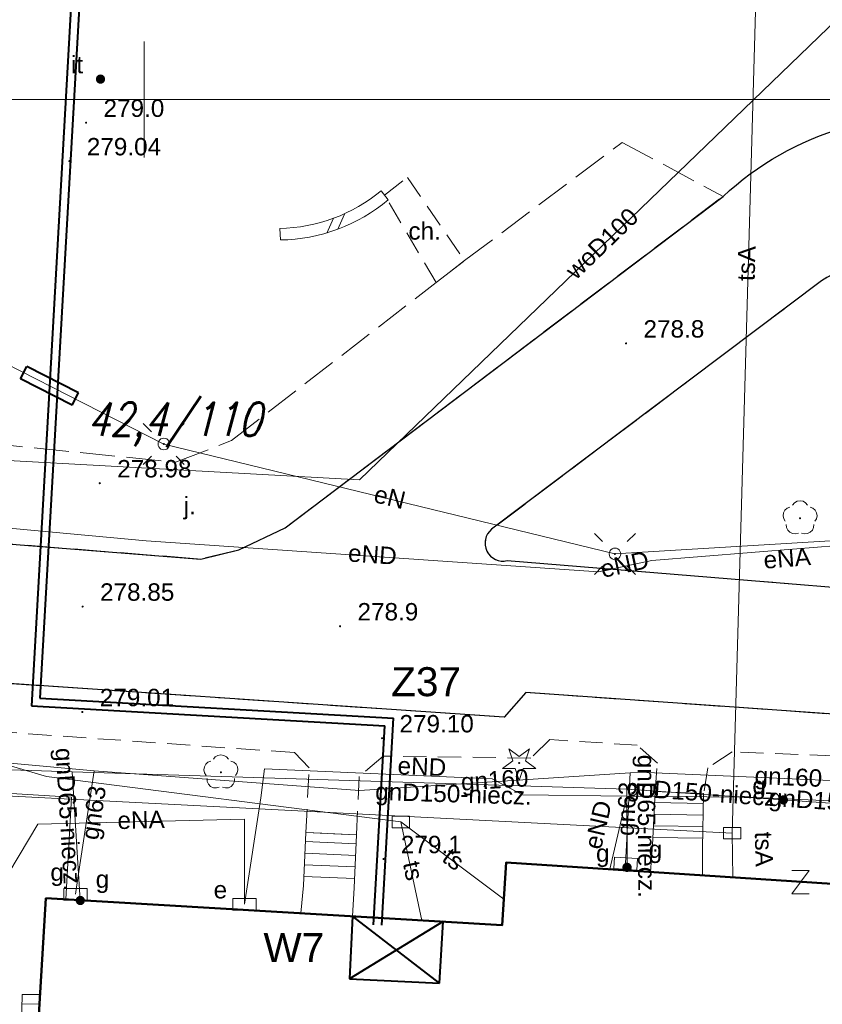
# Model space of a CAD drawing. Extents: x 0 to 6568752, y 0 to 5584302.
# Tile 26 of 58: x 6568545 to 6568579, y 5583961 to 5584003. Entities that reach past the tile are written whole.
import ezdxf
from ezdxf.enums import TextEntityAlignment as Align

# ---------------------------------------------------------------- set-up
doc = ezdxf.new("R2010")
doc.units = 0
doc.header["$PDSIZE"] = 0.75
for name, pattern in [('GAK', [3.5, 2, -0.7, 0.1, -0.7]), ('PRZER2-1', [1.5, 1, -0.5]), ('PRZER3-1', [2, 1.5, -0.5])]:
    doc.linetypes.add(name, pattern=pattern)
doc.layers.get('0').update_dxf_attribs({"linetype": 'CONTINUOUS'})
doc.layers.get('Defpoints').update_dxf_attribs({"linetype": 'CONTINUOUS'})
for name, color, linetype, lineweight in [('alarm', 51, 'CONTINUOUS', 50), ('EGBS', 7, 'CONTINUOUS', 18), ('EGBU', 7, 'CONTINUOUS', 50), ('GEPPHC', 7, 'CONTINUOUS', 18), ('OTDN', 7, 'CONTINUOUS', 18), ('OTKC', 7, 'CONTINUOUS', 18), ('OTKC_O', 7, 'CONTINUOUS', 18), ('OTKJ', 7, 'CONTINUOUS', 18), ('OTKJ_O', 7, 'CONTINUOUS', 18), ('OTKK', 7, 'CONTINUOUS', 25), ('OTRN', 7, 'CONTINUOUS', 13), ('OTRN_O', 7, 'CONTINUOUS', 13), ('OTRS', 7, 'CONTINUOUS', 13), ('OTRS_O', 7, 'CONTINUOUS', 13), ('OTZI', 7, 'CONTINUOUS', 18), ('OTZI_O', 7, 'CONTINUOUS', 18), ('ramka sekcji', 7, 'CONTINUOUS', 18), ('siec', 7, 'GAK', 70), ('SUEO', 7, 'CONTINUOUS', 18), ('SUPK', 7, 'CONTINUOUS', 18)]:
    doc.layers.add(name, color=color, linetype=linetype, lineweight=lineweight)
for name, color, linetype, lineweight, true_color in [('OTZG', 7, 'CONTINUOUS', 18, 0x008000), ('OTZL', 7, 'CONTINUOUS', 18, 0x008000), ('SUEP', 1, 'CONTINUOUS', 18, 0xff0000), ('SUEP_O', 1, 'CONTINUOUS', 18, 0xff0000), ('SUES', 1, 'CONTINUOUS', 18, 0xff0000), ('SUES_O', 1, 'CONTINUOUS', 18, 0xff0000), ('SUGP', 7, 'CONTINUOUS', 18, 0xbfbf00), ('SUGP_O', 7, 'CONTINUOUS', 18, 0xbfbf00), ('SUGS', 7, 'CONTINUOUS', 18, 0xbfbf00), ('SUGS_O', 7, 'CONTINUOUS', 18, 0xbfbf00), ('SUGU', 7, 'CONTINUOUS', 18, 0xbfbf00), ('SUGU_O', 7, 'CONTINUOUS', 18, 0xbfbf00), ('SUGW', 7, 'CONTINUOUS', 18, 0xbfbf00), ('SUGW_O', 7, 'CONTINUOUS', 18, 0xbfbf00), ('SUTP', 7, 'CONTINUOUS', 18, 0xff9100), ('SUTP_O', 7, 'CONTINUOUS', 18, 0xff9100), ('SUWP', 5, 'CONTINUOUS', 18, 0x0000ff), ('SUWP_O', 5, 'CONTINUOUS', 18, 0x0000ff)]:
    doc.layers.add(name, color=color, linetype=linetype, lineweight=lineweight, true_color=true_color)
doc.styles.add('Arial', font='arial.ttf')
doc.styles.add('GEO-INFO', font='arial.ttf')
doc.styles.add('UZBROJENIE', font='SIMPLEX.shx', dxfattribs={"width": 0.8, "oblique": 15.00003, "height": 0.9})
doc.dimstyles.get("Standard").update_dxf_attribs({"dimtxt": 0.18, "dimasz": 0.18, "dimexe": 0.18, "dimexo": 0.0625, "dimgap": 0.09, "dimtad": 0, "dimtih": 1, "dimtoh": 1, "dimdec": 4, "dimzin": 0, "dimdsep": 46, "dimtxsty": 'Standard', "dimcen": 0.09, "dimadec": 0, "dimazin": 0, "dimtfac": 1, "dimtdec": 4, "dimtofl": 0, "dimtmove": 0, "dimatfit": 3, "dimfxl": 0, "dimtolj": 1, "dimtzin": 0, "dimarcsym": 0})

# ---------------------------------------------------------------- blocks, each defined once
blk = doc.blocks.new('D_GSPRDL1')
blk.add_hatch(color=0).paths.add_polyline_path([(0, -0.045), (0.013906, -0.042798), (0.02645, -0.036406), (0.036406, -0.02645), (0.042798, -0.013906), (0.045, 0), (0.042798, 0.013906), (0.036406, 0.02645), (0.02645, 0.036406), (0.013906, 0.042798), (0, 0.045), (-0.013906, 0.042798), (-0.02645, 0.036406), (-0.036406, 0.02645), (-0.042798, 0.013906), (-0.045, 0), (-0.042798, -0.013906), (-0.036406, -0.02645), (-0.02645, -0.036406), (-0.013906, -0.042798)])
at = {"color": 0}
for points in [[(-0.635969, -0.134326), (-0.70458, -0.024001), (-0.731429, 0.103115), (-0.713292, 0.231763), (-0.652348, 0.346501), (-0.55591, 0.433559), (-0.435555, 0.482485)], [(-0.324277, 0.563333), (-0.240553, 0.662679), (-0.127956, 0.727494), (0, 0.75), (0.127956, 0.727494), (0.240553, 0.662679), (0.324277, 0.563333)], [(0.435555, 0.482485), (0.55591, 0.433559), (0.652348, 0.346501), (0.713292, 0.231763), (0.731429, 0.103115), (0.70458, -0.024001), (0.635969, -0.134326)], [(-0.068773, -0.646351), (-0.194901, -0.677512), (-0.324092, -0.663766), (-0.440839, -0.606763), (-0.531129, -0.513345), (-0.584125, -0.394725), (-0.593465, -0.265141)], [(0.593465, -0.265141), (0.584125, -0.394725), (0.531129, -0.513345), (0.440839, -0.606763), (0.324092, -0.663766), (0.194901, -0.677512), (0.068773, -0.646351)]]:
    blk.add_lwpolyline(points, dxfattribs=at)
blk = doc.blocks.new('D_GSPRDI1')
blk.add_hatch(color=0).paths.add_polyline_path([(0, -0.045), (0.013906, -0.042798), (0.02645, -0.036406), (0.036406, -0.02645), (0.042798, -0.013906), (0.045, 0), (0.042798, 0.013906), (0.036406, 0.02645), (0.02645, 0.036406), (0.013906, 0.042798), (0, 0.045), (-0.013906, 0.042798), (-0.02645, 0.036406), (-0.036406, 0.02645), (-0.042798, 0.013906), (-0.045, 0), (-0.042798, -0.013906), (-0.036406, -0.02645), (-0.02645, -0.036406), (-0.013906, -0.042798)])
at = {"color": 0}
blk.add_lwpolyline([(0.272471, 0.088531), (0.713338, -0.231778), (0.168396, -0.231778), (0, -0.750048), (-0.168396, -0.231778), (-0.713338, -0.231778), (-0.272471, 0.088531), (-0.440867, 0.606801), (0, 0.286493), (0.440867, 0.606801)], close=True, dxfattribs=at)
blk = doc.blocks.new('D_GSPWPN1')
blk.add_hatch(color=0).paths.add_polyline_path([(-0.045, 0), (-0.043467, -0.011647), (-0.038971, -0.0225), (-0.03182, -0.03182), (-0.0225, -0.038971), (-0.011647, -0.043467), (0, -0.045), (0.011647, -0.043467), (0.0225, -0.038971), (0.03182, -0.03182), (0.038971, -0.0225), (0.043467, -0.011647), (0.045, 0), (0.043467, 0.011647), (0.038971, 0.0225), (0.03182, 0.03182), (0.0225, 0.038971), (0.011647, 0.043467), (0, 0.045), (-0.011647, 0.043467), (-0.0225, 0.038971), (-0.03182, 0.03182), (-0.038971, 0.0225), (-0.043467, 0.011647)])
blk = doc.blocks.new('D_GSPWPS1')
blk.add_hatch(color=0).paths.add_polyline_path([(-0.045, 0), (-0.043467, -0.011647), (-0.038971, -0.0225), (-0.03182, -0.03182), (-0.0225, -0.038971), (-0.011647, -0.043467), (0, -0.045), (0.011647, -0.043467), (0.0225, -0.038971), (0.03182, -0.03182), (0.038971, -0.0225), (0.043467, -0.011647), (0.045, 0), (0.043467, 0.011647), (0.038971, 0.0225), (0.03182, 0.03182), (0.0225, 0.038971), (0.011647, 0.043467), (0, 0.045), (-0.011647, 0.043467), (-0.0225, 0.038971), (-0.03182, 0.03182), (-0.038971, 0.0225), (-0.043467, 0.011647)])
blk = doc.blocks.new('D_GSPTZI1')
blk.add_hatch(color=0).paths.add_polyline_path([(-0.2, 0), (-0.193185, -0.051764), (-0.173205, -0.1), (-0.141421, -0.141421), (-0.1, -0.173205), (-0.051764, -0.193185), (0, -0.2), (0.051764, -0.193185), (0.1, -0.173205), (0.141421, -0.141421), (0.173205, -0.1), (0.193185, -0.051764), (0.2, 0), (0.193185, 0.051764), (0.173205, 0.1), (0.141421, 0.141421), (0.1, 0.173205), (0.051764, 0.193185), (0, 0.2), (-0.051764, 0.193185), (-0.1, 0.173205), (-0.141421, 0.141421), (-0.173205, 0.1), (-0.193185, 0.051764)])
blk = doc.blocks.new('D_GUPIKP1_3')
at = {"color": 0}
blk.add_lwpolyline([(0.375, -0.25), (-0.375, -0.25), (-0.375, 0.25), (0.375, 0.25)], close=True, dxfattribs=at)
blk = doc.blocks.new('D_GUPESE1')
at = {"color": 0}
blk.add_lwpolyline([(-0.5, -0.25), (-0.5, 0.25), (0.5, 0.25), (0.5, -0.25)], close=True, dxfattribs=at)
blk = doc.blocks.new('D_GUPGSG1')
at = {"color": 0}
blk.add_lwpolyline([(-0.5, -0.25), (-0.5, 0.25), (0.5, 0.25), (0.5, -0.25)], close=True, dxfattribs=at)
blk = doc.blocks.new('D_GUPGZA1')
blk.add_hatch(color=0).paths.add_polyline_path([(-0.2, 0), (-0.193185, -0.051764), (-0.173205, -0.1), (-0.141421, -0.141421), (-0.1, -0.173205), (-0.051764, -0.193185), (0, -0.2), (0.051764, -0.193185), (0.1, -0.173205), (0.141421, -0.141421), (0.173205, -0.1), (0.193185, -0.051764), (0.2, 0), (0.193185, 0.051764), (0.173205, 0.1), (0.141421, 0.141421), (0.1, 0.173205), (0.051764, 0.193185), (0, 0.2), (-0.051764, 0.193185), (-0.1, 0.173205), (-0.141421, 0.141421), (-0.173205, 0.1), (-0.193185, 0.051764)])
blk = doc.blocks.new('D_GUPGUT1')
blk.add_hatch(color=0).paths.add_polyline_path([(-0.2, 0), (-0.193185, -0.051764), (-0.173205, -0.1), (-0.141421, -0.141421), (-0.1, -0.173205), (-0.051764, -0.193185), (0, -0.2), (0.051764, -0.193185), (0.1, -0.173205), (0.141421, -0.141421), (0.173205, -0.1), (0.193185, -0.051764), (0.2, 0), (0.193185, 0.051764), (0.173205, 0.1), (0.141421, 0.141421), (0.1, 0.173205), (0.051764, 0.193185), (0, 0.2), (-0.051764, 0.193185), (-0.1, 0.173205), (-0.141421, 0.141421), (-0.173205, 0.1), (-0.193185, 0.051764)])
blk = doc.blocks.new('D_GEPPHC1')
at = {"color": 0}
blk.add_lwpolyline([(-0.375, 0.5), (0.375, 0.5), (-0.375, -0.5), (0.375, -0.5)], dxfattribs=at)
blk = doc.blocks.new('D_ODTN_1')
at = {"color": 0}
for points in [[(-0.5, -0.25), (0, 0.25)], [(0, -0.25), (0.5, 0.25)]]:
    blk.add_lwpolyline(points, dxfattribs=at)
blk = doc.blocks.new('D_GSLDSO2')
at = {"color": 0}
blk.add_lwpolyline([(0, 0.25), (0, -0.25)], dxfattribs=at)
blk = doc.blocks.new('D_GUPELA2')
blk.add_hatch(color=0).paths.add_polyline_path([(-0.001087, 0.044987), (0.011881, 0.043403), (0.021281, 0.03965), (0.030065, 0.033482), (0.038133, 0.023893), (0.043117, 0.012881), (0.044986, 0.001113), (0.044323, -0.007777), (0.040557, -0.019497), (0.033417, -0.030138), (0.024849, -0.037517), (0.013788, -0.042836), (0.002013, -0.044955), (-0.00982, -0.043916), (-0.020466, -0.040077), (-0.029541, -0.033946), (-0.036867, -0.025804), (-0.04187, -0.01649), (-0.04461, -0.005909), (-0.044532, 0.006476), (-0.041285, 0.017903), (-0.034764, 0.028574), (-0.024479, 0.03776), (-0.013449, 0.042943)])
at = {"color": 0}
for points in [[(-0.883883, 0.883883), (-0.53033, 0.53033)], [(0.883883, 0.883883), (0.53033, 0.53033)], [(-0.883883, -0.883883), (-0.53033, -0.53033)], [(0.883883, -0.883883), (0.53033, -0.53033)]]:
    blk.add_lwpolyline(points, dxfattribs=at)
blk = doc.blocks.new('D_GUPELA1')
at = {"color": 0}
blk.add_lwpolyline([(0, 0.25), (0.064705, 0.241481), (0.125, 0.216506), (0.176777, 0.176777), (0.216506, 0.125), (0.241481, 0.064705), (0.25, 0), (0.241481, -0.064705), (0.216506, -0.125), (0.176777, -0.176777), (0.125, -0.216506), (0.064705, -0.241481), (0, -0.25), (-0.064705, -0.241481), (-0.125, -0.216506), (-0.176777, -0.176777), (-0.216506, -0.125), (-0.241481, -0.064705), (-0.25, 0), (-0.241481, 0.064705), (-0.216506, 0.125), (-0.176777, 0.176777), (-0.125, 0.216506), (-0.064705, 0.241481)], close=True, dxfattribs=at)
blk = doc.blocks.new('*D45')
at = {"layer": 'Defpoints', "color": 0, "lineweight": 40}
for p in [(6568647.5, 5584150), (6568650, 5584150), (0, 0)]:
    blk.add_point(p, dxfattribs=at)
at = {"layer": 'ramka sekcji', "color": 0, "lineweight": -2}
blk.add_line((6568649.938, 5584150), (6568647.5, 5584150), dxfattribs=at)
at = {"layer": 'ramka sekcji', "color": 0, "insert": (6568644.106, 5584150), "char_height": 0.75, "attachment_point": 5, "style": 'GEO-INFO'}
blk.add_mtext('\\A1;5584150.0000', dxfattribs=at)
blk = doc.blocks.new('*D46')
at = {"layer": 'Defpoints', "color": 0, "lineweight": 40}
for p in [(6568650, 5584152.5), (6568650, 5584150), (0, 0)]:
    blk.add_point(p, dxfattribs=at)
at = {"layer": 'ramka sekcji', "color": 0, "lineweight": -2}
blk.add_line((6568650, 5584150.062), (6568650, 5584152.5), dxfattribs=at)
at = {"layer": 'ramka sekcji', "color": 0, "insert": (6568650, 5584155.896), "char_height": 0.75, "attachment_point": 5, "rotation": 90, "style": 'GEO-INFO'}
blk.add_mtext('\\A1;6568650.0000', dxfattribs=at)

msp = doc.modelspace()

# ---------------------------------------------------------------- linework, layer by layer
at = {"layer": 'EGBS', "color": 0, "linetype": 'Continuous', "lineweight": 18, "elevation": 10.18}
for points in [[(6568572.03, 5583970.15), (6568574.12, 5583970.06), (6568574.08, 5583967.71), (6568574.06863, 5583966.53706), (6568571.83905, 5583966.68281), (6568571.92, 5583967.84)], [(6568559.16, 5583968.28), (6568556.97, 5583968.39), (6568556.87, 5583966.09), (6568556.75822, 5583964.90199), (6568558.97909, 5583964.77102), (6568559.06, 5583965.99)], [(6568545.51892, 5583961.38866), (6568544.74, 5583961.39), (6568544.71, 5583960.1), (6568545.43808, 5583960.04889)]]:
    msp.add_lwpolyline(points, close=True, dxfattribs=at)
for points in [[(6568574.11276, 5583969.63489), (6568572.00718, 5583969.67073)], [(6568574.10425, 5583969.13496), (6568571.98338, 5583969.17106)], [(6568574.09575, 5583968.63504), (6568571.95959, 5583968.6714)], [(6568574.08724, 5583968.13511), (6568571.9358, 5583968.17173)], [(6568556.95258, 5583967.98929), (6568559.14315, 5583967.89405)], [(6568556.93086, 5583967.48976), (6568559.12133, 5583967.39453)], [(6568556.90914, 5583966.99024), (6568559.09952, 5583966.895)], [(6568556.88742, 5583966.49071), (6568559.07771, 5583966.39548)], [(6568544.73081, 5583960.99493), (6568545.49409, 5583960.97718)]]:
    msp.add_lwpolyline(points, dxfattribs=at)
at = {"layer": 'EGBU', "color": 0, "linetype": 'Continuous', "lineweight": 50, "elevation": 10.18}
msp.add_lwpolyline([(6568545.09, 5583954.28), (6568545.77, 5583965.55), (6568565.44, 5583964.39), (6568565.61, 5583967.09), (6568582.7404, 5583965.97019), (6568581.98601, 5583954.66959), (6568564.8, 5583955.73), (6568564.58, 5583952.93)], close=True, dxfattribs=at)
at = {"layer": 'OTDN', "color": 0, "linetype": 'Continuous', "lineweight": 18, "elevation": 10.18}
for points in [[(6568555.84662, 5583994.43964, 0.17296196), (6568560.21662, 5583996.06742)], [(6568555.87338, 5583993.94036, 0.17190357), (6568560.52338, 5583995.67258)]]:
    msp.add_lwpolyline(points, format="xyb", dxfattribs=at)
at = {"layer": 'OTKC', "color": 0, "linetype": 'PRZER2-1', "lineweight": 18, "elevation": 10.18}
msp.add_lwpolyline([(6568562.59, 5583992.1), (6568560.37, 5583995.87), (6568561.35, 5583996.64), (6568563.82, 5583993.05)], close=True, dxfattribs=at)
msp.add_lwpolyline([(6568539.74, 5583975.11), (6568565.52, 5583973.36), (6568566.46, 5583974.42), (6568582.79, 5583973.27, 0.15614817)], format="xyb", dxfattribs=at)
msp.add_lwpolyline([(6568582.7, 5583971.58), (6568575.35, 5583971.86), (6568574.3, 5583971.17), (6568574.12, 5583970.06), (6568572.03, 5583970.15), (6568572.13, 5583971.37), (6568571.26, 5583972.15), (6568567.49, 5583972.39), (6568566.67, 5583971.59), (6568560.31, 5583971.68), (6568559.27, 5583970.8), (6568559.16, 5583968.28), (6568556.97, 5583968.39), (6568557.12, 5583971.17), (6568556.48, 5583971.83), (6568538.37, 5583973.11)], dxfattribs=at)
at = {"layer": 'OTKJ', "color": 0, "linetype": 'PRZER3-1', "lineweight": 18, "elevation": 10.18}
msp.add_lwpolyline([(6568532.48, 5584011.91), (6568531.66, 5584000.1), (6568531.44, 5583997.75), (6568531.1, 5583992.81), (6568531, 5583990.93), (6568530.88, 5583989.12), (6568529.32, 5583987.65), (6568528.98, 5583984.6), (6568529.21, 5583983.55), (6568529.66, 5583982.77), (6568530.51, 5583982.19), (6568531.53, 5583981.88), (6568532.87, 5583981.73), (6568552.45, 5583980.18), (6568554.09, 5583980.58), (6568556.08, 5583981.52), (6568574.96, 5583995.82, -0.11542334), (6568580.2, 5583998.8, -0.08151273)], format="xyb", dxfattribs=at)
for points in [[(6568535.31, 5583985.99), (6568551.36, 5583984.35), (6568553.77, 5583985.29), (6568562.59, 5583992.1), (6568563.82, 5583993.05), (6568570.61, 5583998.15), (6568574.96, 5583995.82), (6568556.08, 5583981.52), (6568554.09, 5583980.58), (6568552.45, 5583980.18), (6568532.87, 5583981.73)], [(6568582.79, 5583973.27), (6568566.46, 5583974.42), (6568565.52, 5583973.36), (6568539.74, 5583975.11), (6568538.95, 5583976.58), (6568532.22, 5583977.15), (6568531.33, 5583977.16), (6568530.58, 5583977.07), (6568529.81, 5583976.83), (6568529.05, 5583976.36), (6568528.49, 5583975.64), (6568528.27, 5583974.77), (6568527.46, 5583964.52), (6568527.66, 5583963.33), (6568528.18, 5583962.38), (6568528.9, 5583961.72), (6568529.24, 5583961.49), (6568529, 5583955.4)]]:
    msp.add_lwpolyline(points, dxfattribs=at)
msp.add_lwpolyline([(6568564.98, 5583981.46, 0.79386619), (6568565.65, 5583980.11), (6568583.21, 5583978.68, 0.15679867), (6568587.14, 5583979.49, 0.20186797), (6568590.41, 5583984.31, 0.6545375), (6568579.2, 5583992.18)], format="xyb", close=True, dxfattribs=at)
at = {"layer": 'OTKK', "color": 0, "linetype": 'Continuous', "lineweight": 25, "elevation": 10.18}
msp.add_lwpolyline([(6568532.48, 5584011.91), (6568531.66, 5584000.1), (6568531.44, 5583997.75), (6568531.1, 5583992.81), (6568531, 5583990.93), (6568530.88, 5583989.12), (6568529.32, 5583987.65), (6568528.98, 5583984.6), (6568529.21, 5583983.55), (6568529.66, 5583982.77), (6568530.51, 5583982.19), (6568531.53, 5583981.88), (6568532.87, 5583981.73), (6568552.45, 5583980.18), (6568554.09, 5583980.58), (6568556.08, 5583981.52), (6568574.96, 5583995.82, -0.11542334), (6568580.2, 5583998.8, -0.08151273)], format="xyb", dxfattribs=at)
msp.add_lwpolyline([(6568564.98, 5583981.46, 0.79386619), (6568565.65, 5583980.11), (6568583.21, 5583978.68, 0.15679867), (6568587.14, 5583979.49, 0.20186797), (6568590.41, 5583984.31, 0.6545375), (6568579.2, 5583992.18)], format="xyb", close=True, dxfattribs=at)
msp.add_lwpolyline([(6568582.79, 5583973.27), (6568566.46, 5583974.42), (6568565.52, 5583973.36), (6568539.74, 5583975.11), (6568538.95, 5583976.58), (6568532.22, 5583977.15), (6568531.33, 5583977.16), (6568530.58, 5583977.07), (6568529.81, 5583976.83), (6568529.05, 5583976.36), (6568528.49, 5583975.64), (6568528.27, 5583974.77), (6568527.46, 5583964.52), (6568527.66, 5583963.33), (6568528.18, 5583962.38), (6568528.9, 5583961.72), (6568529.24, 5583961.49), (6568529.76, 5583961.31), (6568530.77, 5583961.11), (6568538.96, 5583960.48)], dxfattribs=at)
at = {"layer": 'ramka sekcji', "color": 0}
for p, q in [((6568550, 5584000), (6568550, 5584002.5)), ((6568676.7409, 5584000), (6568400, 5584000)), ((6568550, 5584000), (6568547.5, 5584000)), ((6568550, 5584000), (6568550, 5583997.5)), ((6568550, 5584000), (6568552.5, 5584000))]:
    msp.add_line(p, q, dxfattribs=at)
at = {"layer": 'ramka sekcji', "color": 5, "lineweight": 40}
for p, q in [((6568544.67362, 5583987.94706, 10.14), (6568544.94582, 5583988.48253, 10.14)), ((6568547.1744, 5583987.34964, 10.14), (6568544.94582, 5583988.48253, 10.14)), ((6568546.9022, 5583986.81418, 10.14), (6568544.67362, 5583987.94706, 10.14)), ((6568546.9022, 5583986.81418, 10.14), (6568547.1744, 5583987.34964, 10.14))]:
    msp.add_line(p, q, dxfattribs=at)
at = {"layer": 'siec', "color": 0, "linetype": 'ByBlock', "lineweight": 40}
for p, q in [((6568548.20269, 5584021.73291), (6568545.51078, 5583974.17246)), ((6568547.83264, 5584021.4074), (6568545.14073, 5583973.84695)), ((6568545.51078, 5583974.17246), (6568560.75221, 5583973.3098)), ((6568545.14073, 5583973.84695), (6568560.38216, 5583972.98429)), ((6568560.24698, 5583964.3834), (6568560.75221, 5583973.3098)), ((6568559.89647, 5583964.40324), (6568560.38216, 5583972.98429)), ((6568558.97909, 5583964.77102), (6568558.84933, 5583962.068)), ((6568562.74127, 5583961.88117), (6568558.97909, 5583964.77102)), ((6568562.89807, 5583964.53991), (6568558.84933, 5583962.068)), ((6568562.74127, 5583961.88117), (6568562.89807, 5583964.53991)), ((6568558.84933, 5583962.068), (6568562.74127, 5583961.88117))]:
    msp.add_line(p, q, dxfattribs=at)
at = {"layer": 'SUEP', "linetype": 'Continuous', "lineweight": 18, "elevation": 10.14}
for points in [[(6568536.64, 5583989.93), (6568543.98, 5583988.64), (6568550.85, 5583985.14), (6568570.3, 5583980.4), (6568588.64, 5583981.51), (6568580.17, 5583991.92)], [(6568532.4686, 5583989.49906), (6568530.97261, 5583987.91986), (6568530.42349, 5583983.42643), (6568531.2818, 5583982.70943), (6568550.09461, 5583980.97071), (6568569.58345, 5583979.62172), (6568571.88718, 5583980.12145)], [(6568571.88718, 5583980.12145), (6568580.44892, 5583980.81182), (6568586.82007, 5583981.8169)], [(6568591.84922, 5583969.21782), (6568575.98316, 5583969.90643), (6568570.81136, 5583969.94369), (6568566.31514, 5583970.00686), (6568565.00212, 5583970.69899), (6568555.1968, 5583971.13268), (6568555.03505, 5583969.8715), (6568554.33, 5583965.29)], [(6568570.81136, 5583969.94369), (6568570.07774, 5583966.79795)], [(6568554.33, 5583965.29), (6568554.32982, 5583968.95434), (6568545.41193, 5583968.73941), (6568543.74753, 5583965.96775), (6568543.56, 5583962.91)]]:
    msp.add_lwpolyline(points, dxfattribs=at)
at = {"layer": 'SUGP', "color": 0, "linetype": 'Continuous', "lineweight": 18, "elevation": 10.14}
for points in [[(6568602.39468, 5584009.15947), (6568602.19592, 5584004.63958), (6568600.41988, 5583984.84924), (6568599.64462, 5583977.80473), (6568583.04064, 5583969.40812), (6568577.55835, 5583969.78749), (6568570.80786, 5583970.25352), (6568546.90448, 5583971.0015), (6568531.38191, 5583971.50148), (6568522.94, 5583973.07), (6568520.02153, 5583972.78616), (6568522.94278, 5583992.41225), (6568523.67456, 5584007.01875), (6568524.53384, 5584030.89757), (6568524.62, 5584031.05), (6568524.24, 5584031.08), (6568523.37, 5584031.2)], [(6568521.06, 5583972.71), (6568544.23, 5583971.37), (6568547.84, 5583971.04)], [(6568570.95, 5583970.96), (6568571.34, 5583970.99), (6568584.21, 5583970.42), (6568586.72, 5583970.53), (6568589.45, 5583971.5)], [(6568546.90448, 5583971.0015), (6568547.25, 5583965.45)], [(6568547.84, 5583971.04), (6568547.16, 5583966.51)], [(6568547.84, 5583971.04), (6568559.29, 5583970.19), (6568570.95, 5583970.96)], [(6568570.95, 5583970.96), (6568570.8, 5583967.84)], [(6568570.80786, 5583970.25352), (6568570.82, 5583966.88)], [(6568570.8, 5583967.84), (6568570.76, 5583967.04)], [(6568547.16, 5583966.51), (6568547.04, 5583965.72)]]:
    msp.add_lwpolyline(points, dxfattribs=at)
at = {"layer": 'SUTP', "color": 0, "linetype": 'Continuous', "lineweight": 18, "elevation": 10.14}
for points in [[(6568561.0718, 5583968.83921), (6568545.79635, 5583970.80353), (6568522.90668, 5583977.55011), (6568522.71509, 5584000.16941), (6568522.49483, 5584020.20214)], [(6568576.74575, 5584017.49696), (6568575.34911, 5583968.35514), (6568516.6359, 5583971.36883)], [(6568561.0718, 5583968.83921), (6568561.97818, 5583964.59415)], [(6568561.0718, 5583968.83921), (6568565.51, 5583965.50169)], [(6568575.34911, 5583968.35514), (6568575.38781, 5583966.45083)]]:
    msp.add_lwpolyline(points, dxfattribs=at)
at = {"layer": 'SUWP', "color": 0, "linetype": 'Continuous', "lineweight": 18, "elevation": 10.14}
for points in [[(6568533.83236, 5583975.62074), (6568533.16408, 5583985.03832), (6568559.28195, 5583983.59964), (6568580.30141, 5584003.86768)], [(6568533.63336, 5583970.7138), (6568546.86833, 5583969.91311), (6568546.63226, 5583965.49915)]]:
    msp.add_lwpolyline(points, dxfattribs=at)

# ---------------------------------------------------------------- block references
at = {"layer": 'GEPPHC', "color": 0, "linetype": 'Continuous', "lineweight": 18}
msp.add_blockref('D_GEPPHC1', (6568578.3005, 5583966.23805, 10.24), dxfattribs=at)
at = {"layer": 'OTDN', "color": 0, "linetype": 'Continuous', "lineweight": 18}
for name, p, rotation in [('D_GSLDSO2', (6568560.37, 5583995.87, 10.18), 37.84486596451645), ('D_ODTN_1', (6568558.25983, 5583994.6412, 10.18), 200.4306412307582), ('D_ODTN_1', (6568558.25983, 5583994.6412, 10.18), 200.4306412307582), ('D_GSLDSO2', (6568555.86, 5583994.19, 10.18), 3.068224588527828)]:
    msp.add_blockref(name, p, dxfattribs=dict(at, rotation=rotation))
at = {"layer": 'OTRN', "color": 0, "linetype": 'Continuous', "lineweight": 13}
for p in [(6568547.5, 5583999, 10.08), (6568570.78, 5583989.48, 10.08), (6568558.45, 5583977.28, 10.08), (6568560.32, 5583967.24, 10.08)]:
    msp.add_blockref('D_GSPWPN1', p, dxfattribs=at)
at = {"layer": 'OTRS', "color": 0, "linetype": 'Continuous', "lineweight": 13}
for p in [(6568546.78, 5583997.34, 10.08), (6568548.09, 5583983.45, 10.08), (6568547.35, 5583978.13, 10.08), (6568547.34, 5583973.58, 10.08), (6568560.26, 5583972.45, 10.08)]:
    msp.add_blockref('D_GSPWPS1', p, dxfattribs=at)
at = {"layer": 'OTZG', "color": 0, "linetype": 'Continuous', "lineweight": 18}
msp.add_blockref('D_GSPRDI1', (6568566.17, 5583971.38, 10.12), dxfattribs=at)
at = {"layer": 'OTZI', "color": 0, "linetype": 'Continuous', "lineweight": 18}
msp.add_blockref('D_GSPTZI1', (6568548.12, 5584000.88, 10.12), dxfattribs=at)
at = {"layer": 'OTZL', "color": 0, "linetype": 'Continuous', "lineweight": 18}
for p in [(6568578.28, 5583981.94, 10.12), (6568553.31, 5583970.98, 10.12)]:
    msp.add_blockref('D_GSPRDL1', p, dxfattribs=at)
at = {"layer": 'SUEO', "color": 0, "linetype": 'Continuous', "lineweight": 18}
for name, p in [('D_GUPELA2', (6568550.85, 5583985.14, 10.15)), ('D_GUPELA1', (6568550.85, 5583985.14, 10.16)), ('D_GUPELA2', (6568570.3, 5583980.4, 10.15)), ('D_GUPELA1', (6568570.3, 5583980.4, 10.16))]:
    msp.add_blockref(name, p, dxfattribs=at)
at = {"layer": 'SUES', "linetype": 'Continuous', "lineweight": 18}
msp.add_blockref('D_GUPESE1', (6568554.33, 5583965.29, 10.16), dxfattribs=at)
at = {"layer": 'SUGS', "color": 0, "linetype": 'Continuous', "lineweight": 18, "rotation": 356.193772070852}
msp.add_blockref('D_GUPGSG1', (6568570.76, 5583967.04, 10.16), dxfattribs=at)
at = {"layer": 'SUGS', "color": 0, "linetype": 'Continuous', "lineweight": 18}
msp.add_blockref('D_GUPGSG1', (6568547.04, 5583965.72, 10.16), dxfattribs=at)
at = {"layer": 'SUGU', "color": 0, "linetype": 'Continuous', "lineweight": 18}
msp.add_blockref('D_GUPGUT1', (6568577.55835, 5583969.78749, 10.16), dxfattribs=at)
at = {"layer": 'SUGW', "color": 0, "linetype": 'Continuous', "lineweight": 18}
for p in [(6568570.82, 5583966.88, 10.16), (6568547.25, 5583965.45, 10.16)]:
    msp.add_blockref('D_GUPGZA1', p, dxfattribs=at)
at = {"layer": 'SUPK', "color": 0, "linetype": 'Continuous', "lineweight": 18}
for p in [(6568561.0718, 5583968.83921, 10.16), (6568575.34911, 5583968.35514, 10.16)]:
    msp.add_blockref('D_GUPIKP1_3', p, dxfattribs=at)

# ---------------------------------------------------------------- texts
at = {"layer": 'alarm', "color": 0, "lineweight": 30, "style": 'UZBROJENIE', "oblique": 15.00003, "width": 0.8}
msp.add_text('42,4/110', height=1.44, dxfattribs=at).set_placement((6568547.54086, 5583985.48568))
at = {"layer": 'alarm', "color": 0, "linetype": 'Continuous', "lineweight": 30, "style": 'GEO-INFO'}
for s, p in [('Z37', (6568562.1579, 5583974.8884, 0.62)), ('W7', (6568556.45579, 5583963.42146, 0.62))]:
    msp.add_text(s, height=1.25, dxfattribs=at).set_placement(p, align=Align.MIDDLE)
at = {"layer": 'OTKC_O', "color": 0, "linetype": 'Continuous', "lineweight": 0, "style": 'Arial'}
msp.add_text('ch.', height=0.75, dxfattribs=at).set_placement((6568562.095, 5583993.95542, 10.8), align=Align.CENTER)
at = {"layer": 'OTKJ_O', "color": 0, "linetype": 'Continuous', "lineweight": 0, "style": 'Arial'}
msp.add_text('j.', height=0.75, dxfattribs=at).set_placement((6568551.97, 5583982.10948, 10.8), align=Align.CENTER)
at = {"layer": 'OTRN_O', "color": 0, "linetype": 'Continuous', "lineweight": 0, "style": 'Arial'}
for s, p in [('279.0', (6568548.25, 5583999.25, 10.8)), ('278.8', (6568571.53, 5583989.73, 10.8)), ('278.9', (6568559.2, 5583977.53, 10.8)), ('279.1', (6568561.07, 5583967.49, 10.8))]:
    msp.add_text(s, height=0.75, dxfattribs=at).set_placement(p)
at = {"layer": 'OTRS_O', "color": 0, "linetype": 'Continuous', "lineweight": 0, "style": 'Arial'}
for s, p in [('279.04', (6568547.53, 5583997.59, 10.8)), ('278.98', (6568548.84, 5583983.7, 10.8)), ('278.85', (6568548.1, 5583978.38, 10.8)), ('279.01', (6568548.09, 5583973.83, 10.8)), ('279.10', (6568561.01, 5583972.7, 10.8))]:
    msp.add_text(s, height=0.75, dxfattribs=at).set_placement(p)
at = {"layer": 'OTZI_O', "color": 0, "linetype": 'Continuous', "lineweight": 0, "style": 'Arial'}
msp.add_text('it', height=0.75, dxfattribs=at).set_placement((6568547.37, 5584001.13, 10.8), align=Align.RIGHT)
at = {"layer": 'SUEP_O', "linetype": 'Continuous', "lineweight": 0, "style": 'Arial'}
for s, rotation, p in [('eN', 346.30389, (6568560.50551, 5583982.48487, 10.8)), ('eND', 356.040405, (6568559.81876, 5583980.00344, 10.8)), ('eND', 12.238951, (6568570.79753, 5583979.58478, 10.8)), ('eNA', 4.610067, (6568577.75135, 5583979.83975, 10.8)), ('eND', 357.467473, (6568561.96227, 5583970.85598, 10.8)), ('eNA', 1.38059, (6568549.87794, 5583968.55348, 10.8)), ('eND', 76.872676, (6568569.93151, 5583968.62943, 10.8))]:
    msp.add_text(s, height=0.75, rotation=rotation, dxfattribs=at).set_placement(p, align=Align.CENTER)
at = {"layer": 'SUES_O', "linetype": 'Continuous', "lineweight": 0, "style": 'Arial'}
msp.add_text('e', height=0.75, dxfattribs=at).set_placement((6568553.58, 5583965.54, 10.8), align=Align.RIGHT)
at = {"layer": 'SUGP_O', "color": 0, "linetype": 'Continuous', "lineweight": 0, "style": 'Arial'}
for s, rotation, p in [('gnD65-niecz.', 273.561408, (6568546.36796, 5583968.93145, 10.8)), ('gnD65-niecz.', 270.206228, (6568571.29268, 5583968.65092, 10.8)), ('gn160', 3.778177, (6568565.13934, 5583970.28216, 10.8)), ('gn160', 357.464082, (6568577.76201, 5583970.41181, 10.8)), ('gnD150-niecz.', 356.050755, (6568574.16289, 5583969.72772, 10.8)), ('gn63', 81.463055, (6568548.18947, 5583969.18131, 10.8)), ('gnD150-niecz.', 358.207687, (6568563.33003, 5583969.68168, 10.8)), ('gn63', 87.247515, (6568571.16814, 5583969.38591, 10.8)), ('gnD150-niecz.', 356.041479, (6568580.27924, 5583969.30502, 10.8))]:
    msp.add_text(s, height=0.75, rotation=rotation, dxfattribs=at).set_placement(p, align=Align.CENTER)
at = {"layer": 'SUGS_O', "color": 0, "linetype": 'Continuous', "lineweight": 0, "style": 'Arial'}
for p in [(6568570.06568, 5583967.11838, 10.8), (6568546.54163, 5583966.29865, 10.8)]:
    msp.add_text('g', height=0.75, dxfattribs=at).set_placement(p, align=Align.RIGHT)
at = {"layer": 'SUGU_O', "color": 0, "linetype": 'Continuous', "lineweight": 0, "style": 'Arial'}
msp.add_text('g', height=0.75, dxfattribs=at).set_placement((6568576.80835, 5583970.03749, 10.8), align=Align.RIGHT)
at = {"layer": 'SUGW_O', "color": 0, "linetype": 'Continuous', "lineweight": 0, "style": 'Arial'}
for p in [(6568572.33588, 5583967.28484, 10.8), (6568548.4955, 5583965.99594, 10.8)]:
    msp.add_text('g', height=0.75, dxfattribs=at).set_placement(p, align=Align.RIGHT)
at = {"layer": 'SUTP_O', "color": 0, "linetype": 'Continuous', "lineweight": 0, "style": 'Arial'}
for s, rotation, p in [('tsA', 88.372065, (6568576.34079, 5583992.91771, 10.8)), ('tsA', 271.364738, (6568576.34748, 5583967.65359, 10.8)), ('ts', 323.056893, (6568563.11451, 5583966.93589, 10.8)), ('ts', 282.052495, (6568561.23798, 5583966.6554, 10.8))]:
    msp.add_text(s, height=0.75, rotation=rotation, dxfattribs=at).set_placement(p, align=Align.CENTER)
at = {"layer": 'SUWP_O', "color": 0, "linetype": 'Continuous', "lineweight": 0, "style": 'Arial'}
msp.add_text('woD100', height=0.75, rotation=43.957339, dxfattribs=at).set_placement((6568569.99539, 5583993.5224, 10.8), align=Align.CENTER)

# ---------------------------------------------------------------- dimensions: what is measured, and where the dimension line sits
at = {"layer": 'ramka sekcji', "color": 0}
for offset, dtype, picture, middle in [((0, 2.5), 1, '*D46', (6568649.9999999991, 5584155.8956787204)), ((-2.5, 0), 0, '*D45', (6568644.1063676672, 5584150))]:
    dim = msp.add_ordinate_dim(feature_location=(6568650, 5584150), offset=offset, dtype=dtype, origin=(0, 0), dimstyle='Standard', override={"dimtxt": 0.75, "dimtxsty": 'GEO-INFO'}, dxfattribs=at)
    dim.commit()
    dim.dimension.update_dxf_attribs({"geometry": picture, "text_midpoint": middle})

doc.saveas('drawing.dxf')
